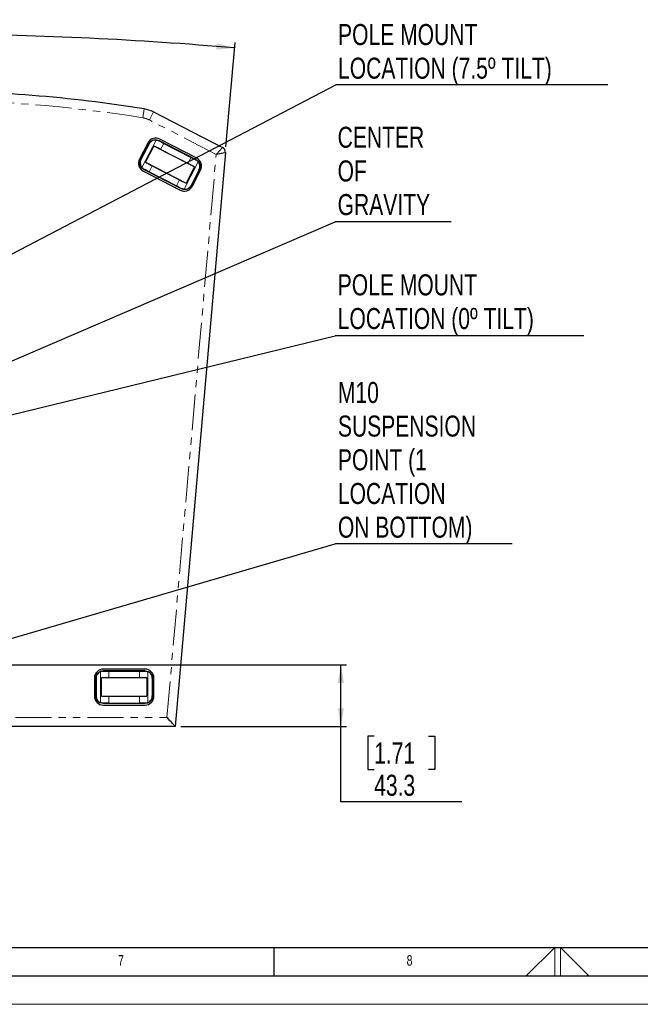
# Model space of a CAD drawing. Header units: millimetres. Extents: x 0 to 841, y 0 to 594.
# Tile 3 of 24: x 331 to 440, y 0 to 174. Entities that reach past the tile are written whole.
import ezdxf

# ---------------------------------------------------------------- set-up
doc = ezdxf.new("R2010")
doc.units = ezdxf.units.MM
doc.linetypes.add('PHANTOM', pattern=[12.7, 6.35, -1.27, 1.27, -1.27, 1.27, -1.27])
doc.layers.add('FORMAT', color=7, linetype='Continuous')
doc.layers.add('SLD-0', color=7, linetype='Continuous')
doc.styles.add('SLDTEXTSTYLE0', font='TXT', dxfattribs={"width": 0.75})
doc.dimstyles.new('SLDDIMSTYLE0', dxfattribs={"dimtxt": 3.704167, "dimasz": 3.2, "dimexe": 0, "dimexo": 0.0625, "dimgap": 0.926042, "dimtad": 0, "dimtih": 1, "dimtoh": 1, "dimdec": 1, "dimlfac": 4, "dimrnd": 1e-09, "dimzin": 12, "dimdsep": 46, "dimtxsty": 'SLDTEXTSTYLE0', "dimsah": 1, "dimcen": 0.09, "dimadec": 0, "dimazin": 3, "dimtfac": 1, "dimtdec": 1, "dimtofl": 0, "dimtmove": 0, "dimatfit": 3, "dimfxl": 1, "dimfrac": 2, "dimtolj": 1, "dimtzin": 12, "dimarcsym": 0})
doc.dimstyles.new('SLDDIMSTYLE1', dxfattribs={"dimtxt": 0.18, "dimasz": 3.2, "dimexe": 0, "dimexo": 0.0625, "dimgap": 0, "dimtad": 0, "dimtih": 1, "dimtoh": 1, "dimdec": 0, "dimrnd": 1e-09, "dimzin": 0, "dimdsep": 46, "dimtxsty": 'Standard', "dimsah": 1, "dimcen": 0.09, "dimadec": 0, "dimazin": 0, "dimtfac": 3.2, "dimtdec": 0, "dimtofl": 0, "dimtmove": 0, "dimatfit": 3, "dimfxl": 1, "dimfrac": 2, "dimtolj": 1, "dimtzin": 0, "dimarcsym": 0})
doc.dimstyles.new('SLDDIMSTYLE3', dxfattribs={"dimtxt": 3.704167, "dimasz": 3.2, "dimexe": 0, "dimexo": 0.0625, "dimgap": 0.926042, "dimtad": 0, "dimtih": 1, "dimtoh": 1, "dimdec": 4, "dimlfac": 4, "dimzin": 12, "dimdsep": 46, "dimtxsty": 'SLDTEXTSTYLE0', "dimsah": 1, "dimcen": 0.09, "dimadec": 0, "dimazin": 3, "dimtfac": 1, "dimtdec": 0, "dimtofl": 0, "dimtmove": 0, "dimatfit": 3, "dimfxl": 1, "dimfrac": 2, "dimtolj": 1, "dimtzin": 12, "dimarcsym": 0})

# ---------------------------------------------------------------- blocks, each defined once
blk = doc.blocks.new('_D_21')
at = {"layer": 'SLD-0', "transparency": 16777216}
for p, q in [((317.36, 59.83), (388.27, 59.83)), ((387.27, 49), (387.27, 59.83)), ((359.05, 49), (388.27, 49)), ((387.27, 35.7), (387.27, 49)), ((393.14, 47.27), (392.01, 47.27)), ((392.01, 47.27), (392.01, 41.39)), ((402.72, 47.27), (403.84, 47.27)), ((403.84, 47.27), (403.84, 41.39)), ((392.01, 41.39), (393.14, 41.39)), ((403.84, 41.39), (402.72, 41.39)), ((408.59, 35.7), (387.27, 35.7))]:
    blk.add_line(p, q, dxfattribs=at)
for points in [[(387.27, 59.83), (386.72, 56.63), (387.82, 56.63)], [(387.27, 49), (387.82, 52.2), (386.72, 52.2)]]:
    blk.add_solid(points, dxfattribs=at)
at = {"layer": 'SLD-0', "transparency": 16777216, "char_height": 3.704, "attachment_point": 1, "style": 'SLDTEXTSTYLE0'}
for s, insert in [('1.71', (393.14, 46.16)), ('43.3', (393.14, 40.47))]:
    blk.add_mtext(s, dxfattribs=dict(at, insert=insert))
blk = doc.blocks.new('_D_22')
at = {"layer": 'SLD-0', "transparency": 16777216}
for p, q in [((258.92, 151.17), (257.31, 169.6)), ((366.99, 151.17), (368.6, 169.6))]:
    blk.add_line(p, q, dxfattribs=at)
for centre, radius, start, end in [((315.16, 170.65), 6.58, 153.4349, 206.5651), ((310.84, 170.65), 6.58, 333.4349, 26.5651), ((312.96, -466.43), 637.46, 90.39355, 95), ((312.96, -466.43), 637.46, 85, 89.5991)]:
    blk.add_arc(centre, radius, start, end, dxfattribs=at)
for points in [[(257.4, 168.6), (260.63, 168.32), (260.54, 169.42)], [(368.52, 168.6), (365.37, 169.42), (365.28, 168.32)]]:
    blk.add_solid(points, dxfattribs=at)
at = {"layer": 'SLD-0', "transparency": 16777216, "insert": (309.27, 172.48), "char_height": 3.704, "attachment_point": 1, "style": 'SLDTEXTSTYLE0'}
blk.add_mtext('10°', dxfattribs=at)
blk = doc.blocks.new('SW_NOTE_0_9')
at = {"layer": 'SLD-0', "color": 0}
blk.add_line((47.96, 0), (0, 0), dxfattribs=at)
at = {"layer": 'SLD-0', "color": 0, "attachment_point": 1, "style": 'SLDTEXTSTYLE0'}
for s, insert, char_height in [('POLE MOUNT', (0.4, 10.73), 3.704), ('LOCATION (7.5º TILT)', (0.4, 4.8), 3.7042)]:
    blk.add_mtext(s, dxfattribs=dict(at, insert=insert, char_height=char_height))
blk = doc.blocks.new('SW_NOTE_0_10')
at = {"layer": 'SLD-0', "color": 0}
blk.add_line((43.86, 0), (0, 0), dxfattribs=at)
at = {"layer": 'SLD-0', "color": 0, "attachment_point": 1, "style": 'SLDTEXTSTYLE0'}
for s, insert, char_height in [('POLE MOUNT', (0.46, 10.82), 3.704), ('LOCATION (0º TILT)', (0.46, 4.88), 3.7042)]:
    blk.add_mtext(s, dxfattribs=dict(at, insert=insert, char_height=char_height))
blk = doc.blocks.new('SW_NOTE_0_11')
at = {"layer": 'SLD-0', "color": 0}
blk.add_line((31.2, 0), (0, 0), dxfattribs=at)
at = {"layer": 'SLD-0', "color": 0, "char_height": 3.704, "attachment_point": 1, "style": 'SLDTEXTSTYLE0'}
for s, insert in [('M10', (0.49, 28.57)), ('SUSPENSION', (0.49, 22.64)), ('POINT (1', (0.49, 16.7)), ('LOCATION', (0.49, 10.76)), ('ON BOTTOM)', (0.49, 4.82))]:
    blk.add_mtext(s, dxfattribs=dict(at, insert=insert))
blk = doc.blocks.new('SW_NOTE_0_12')
at = {"layer": 'SLD-0', "color": 0}
blk.add_line((20.46, 0), (0, 0), dxfattribs=at)
at = {"layer": 'SLD-0', "color": 0, "char_height": 3.704, "attachment_point": 1, "style": 'SLDTEXTSTYLE0'}
for s, insert in [('CENTER', (0.44, 16.76)), ('OF', (0.44, 10.82)), ('GRAVITY', (0.44, 4.89))]:
    blk.add_mtext(s, dxfattribs=dict(at, insert=insert))

msp = doc.modelspace()

# ---------------------------------------------------------------- linework, layer by layer
at = {"color": 8, "linetype": 'PHANTOM', "lineweight": 18}
for p, q in [((352.349158, 156.300257), (352.60062, 157.867714)), ((353.491015, 155.925208), (354.217939, 157.336497)), ((365.281617, 149.852133), (353.491015, 155.925208)), ((352.186058, 147.522181), (354.686536, 152.376747)), ((353.451334, 151.699621), (353.417909, 151.745308)), ((355.151781, 152.299822), (355.205184, 152.226829)), ((356.039145, 151.793674), (355.486746, 150.721217)), ((356.597295, 50.589878), (365.281617, 149.852133)), ((360.296243, 148.243953), (360.848642, 149.31641)), ((351.963523, 148.921683), (352.020127, 148.920997)), ((353.998556, 147.831962), (353.446157, 146.759505)), ((362.108742, 148.553735), (359.608263, 143.699169)), ((361.685534, 148.888946), (361.77597, 148.887851)), ((352.609265, 147.186969), (352.518829, 147.188064)), ((362.331276, 147.154232), (362.274672, 147.154918)), ((358.255654, 144.282241), (358.808053, 145.354699)), ((360.843465, 144.376294), (360.87689, 144.330607)), ((359.143018, 143.776093), (359.089615, 143.849086)), ((344.089471, 57.490157), (344.038836, 57.515466)), ((344.877508, 53.19703), (344.877508, 58.657726)), ((345.326336, 58.802378), (345.407235, 58.761941)), ((346.346971, 58.758741), (346.346971, 57.552378)), ((351.756971, 57.552378), (351.756971, 58.758741)), ((352.696706, 58.761941), (352.777606, 58.802378)), ((353.226434, 58.657726), (353.226434, 53.19703)), ((354.065106, 57.515466), (354.014471, 57.490157)), ((344.038836, 54.33929), (344.089471, 54.3646)), ((346.346971, 54.302378), (346.346971, 53.096016)), ((351.756971, 53.096016), (351.756971, 54.302378)), ((354.014471, 54.3646), (354.065106, 54.33929)), ((345.407235, 53.092816), (345.326336, 53.052378)), ((352.777606, 53.052378), (352.696706, 53.092816)), ((304.462719, 50.589878), (356.597295, 50.589878))]:
    msp.add_line(p, q, dxfattribs=at)
at = {"color": 7, "linetype": 'Continuous', "lineweight": 25}
for p, q in [((354.217939, 157.336497), (366.41884, 151.052086)), ((353.207066, 151.853247), (351.753219, 149.030667)), ((353.417909, 151.745308), (351.963523, 148.921683)), ((353.451334, 151.699621), (352.020127, 148.920997)), ((352.833776, 148.446645), (354.309974, 151.312616)), ((361.461023, 147.62927), (354.309974, 151.312616)), ((361.77597, 148.887851), (355.151781, 152.299822)), ((361.857214, 149.183461), (355.34528, 152.537613)), ((356.039145, 151.793674), (360.848642, 149.31641)), ((360.296243, 148.243953), (355.486746, 150.721217)), ((366.903301, 150.173545), (358.051971, 49.002378)), ((352.833776, 148.446645), (359.984825, 144.7633)), ((353.998556, 147.831962), (358.808053, 145.354699)), ((361.461023, 147.62927), (359.984825, 144.7633)), ((352.437585, 146.892454), (358.94952, 143.538303)), ((359.143018, 143.776093), (352.518829, 147.188064)), ((353.446157, 146.759505), (358.255654, 144.282241)), ((362.274672, 147.154918), (360.843465, 144.376294)), ((362.331276, 147.154232), (360.87689, 144.330607)), ((361.087733, 144.222669), (362.54158, 147.045248)), ((352.714471, 59.102378), (345.389471, 59.102378)), ((343.801971, 57.514878), (343.801971, 54.339878)), ((344.038836, 57.515466), (344.038836, 54.33929)), ((344.089471, 57.490157), (344.089471, 54.3646)), ((345.030014, 54.315474), (345.030014, 57.539283)), ((353.073927, 57.539283), (345.030014, 57.539283)), ((352.777606, 58.802378), (345.326336, 58.802378)), ((346.346971, 58.758741), (351.756971, 58.758741)), ((351.756971, 57.552378), (346.346971, 57.552378)), ((353.073927, 57.539283), (353.073927, 54.315474)), ((354.014471, 57.490157), (354.014471, 54.3646)), ((354.065106, 57.515466), (354.065106, 54.33929)), ((354.301971, 54.339878), (354.301971, 57.514878)), ((345.030014, 54.315474), (353.073927, 54.315474)), ((346.346971, 54.302378), (351.756971, 54.302378)), ((352.777606, 53.052378), (345.326336, 53.052378)), ((345.389471, 52.752378), (352.714471, 52.752378)), ((346.346971, 53.096016), (351.756971, 53.096016)), ((358.051971, 49.002378), (303.884916, 49.002378))]:
    msp.add_line(p, q, dxfattribs=at)
at = {"color": 7, "linetype": 'Continuous', "lineweight": 18}
for p, q in [((419.96681, 5.00001), (425, 10.00001)), ((425, 10.00001), (425, 5.00001)), ((426, 10.00001), (426, 5.00001)), ((431.009993, 5.00001), (426, 10.00001)), ((0.000004, 0.00001), (841.000004, 0.00001))]:
    msp.add_line(p, q, dxfattribs=at)
at = {"color": 7, "linetype": 'Continuous', "lineweight": 25}
for centre, radius, start, end in [((312.95707, -89.245597), 250.27305, 80.88589207, 90), ((351.745253, 152.53589), 5.4, 62.74801918, 80.88589207), ((354.618356, 151.126323), 1.5875, 62.74801918, 152.74801918), ((366.006726, 150.251985), 0.9, 355, 62.74801918), ((353.164509, 148.303744), 1.5875, 152.74801918, 242.74801918), ((361.130291, 147.772171), 1.5875, 332.74801918, 62.74801918), ((359.676443, 144.949592), 1.5875, 270, 332.74801918), ((359.676443, 144.949592), 1.5875, 242.74801918, 270), ((345.389471, 57.514878), 1.5875, 90, 180), ((352.714471, 57.514878), 1.5875, 0, 90), ((345.389471, 54.339878), 1.5875, 180, 270), ((352.714471, 54.339878), 1.5875, 270, 0)]:
    msp.add_arc(centre, radius, start, end, dxfattribs=at)
at = {"color": 8, "linetype": 'PHANTOM', "lineweight": 18}
for centre, radius, start, end in [((312.95707, -89.245597), 248.68555, 80.88589207, 90), ((351.745253, 152.53589), 3.8125, 62.74801918, 80.88589207)]:
    msp.add_arc(centre, radius, start, end, dxfattribs=at)
at = {"color": 7, "linetype": 'Continuous', "lineweight": 25}
for points, knots in [([(353.417909, 151.745308), (353.521601, 151.897064), (353.73738, 152.212863), (354.244656, 152.437142), (354.744712, 152.462112), (355.019646, 152.352501), (355.151781, 152.299822)], [0, 0, 0, 0, 0.2702329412, 0.5623465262, 0.7896618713, 1, 1, 1, 1]), ([(354.686536, 152.376747), (354.549639, 152.37611), (354.280169, 152.374856), (353.911034, 152.215078), (353.624027, 151.98066), (353.50746, 151.79096), (353.451334, 151.699621)], [0, 0, 0, 0, 0.29975874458, 0.59004911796, 0.80261324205, 1, 1, 1, 1]), ([(355.486746, 150.721217), (355.254621, 150.839961), (354.840095, 151.052012), (354.471961, 151.232984), (354.309974, 151.312616)], [0, 0, 0, 0, 0.5599771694, 1, 1, 1, 1]), ([(354.686536, 152.376747), (354.772885, 152.365908), (354.945981, 152.34418), (355.118651, 152.266006), (355.205184, 152.226829)], [0, 0, 0, 0, 0.49885642, 1, 1, 1, 1]), ([(355.205184, 152.226829), (355.356679, 152.147645), (355.627205, 152.006246), (355.913275, 151.858626), (356.039145, 151.793674)], [0, 0, 0, 0, 0.5600025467, 1, 1, 1, 1]), ([(360.848642, 149.31641), (361.009153, 149.233929), (361.29578, 149.086639), (361.566442, 148.949353), (361.685534, 148.888946)], [0, 0, 0, 0, 0.5599971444, 1, 1, 1, 1]), ([(352.518829, 147.188064), (352.367, 147.291776), (352.051096, 147.507563), (351.826524, 148.014747), (351.80133, 148.514741), (351.910879, 148.789599), (351.963523, 148.921683)], [0, 0, 0, 0, 0.2703451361, 0.5624928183, 0.7897530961, 1, 1, 1, 1]), ([(352.020127, 148.920997), (351.969212, 148.792704), (351.862415, 148.523605), (351.884605, 148.123263), (351.996845, 147.780492), (352.122703, 147.608671), (352.186058, 147.522181)], [0, 0, 0, 0, 0.2532384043, 0.5311765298, 0.7640058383, 1, 1, 1, 1]), ([(352.833776, 148.446645), (353.038632, 148.336429), (353.404433, 148.139621), (353.817024, 147.925966), (353.998556, 147.831962)], [0, 0, 0, 0, 0.5600204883, 1, 1, 1, 1]), ([(361.461023, 147.62927), (361.256167, 147.739487), (360.890366, 147.936294), (360.477775, 148.149949), (360.296243, 148.243953)], [0, 0, 0, 0, 0.5600204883, 1, 1, 1, 1]), ([(361.685534, 148.888946), (361.767304, 148.841487), (361.931242, 148.746337), (362.04948, 148.618039), (362.108742, 148.553735)], [0, 0, 0, 0, 0.4987899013, 1, 1, 1, 1]), ([(361.77597, 148.887851), (361.927799, 148.784139), (362.243703, 148.568352), (362.468275, 148.061168), (362.493469, 147.561174), (362.38392, 147.286317), (362.331276, 147.154232)], [0, 0, 0, 0, 0.2703451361, 0.5624928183, 0.7897530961, 1, 1, 1, 1]), ([(362.274672, 147.154918), (362.325587, 147.283211), (362.432384, 147.55231), (362.410194, 147.952652), (362.297954, 148.295423), (362.172096, 148.467244), (362.108742, 148.553735)], [0, 0, 0, 0, 0.2532384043, 0.5311765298, 0.7640058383, 1, 1, 1, 1]), ([(352.609265, 147.186969), (352.527495, 147.234429), (352.363557, 147.329578), (352.245319, 147.457876), (352.186058, 147.522181)], [0, 0, 0, 0, 0.4987899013, 1, 1, 1, 1]), ([(353.446157, 146.759505), (353.285647, 146.841986), (352.999019, 146.989276), (352.728357, 147.126563), (352.609265, 147.186969)], [0, 0, 0, 0, 0.5599971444, 1, 1, 1, 1]), ([(359.089615, 143.849086), (358.93812, 143.92827), (358.667595, 144.069669), (358.381524, 144.217289), (358.255654, 144.282241)], [0, 0, 0, 0, 0.5600025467, 1, 1, 1, 1]), ([(358.808053, 145.354699), (359.040178, 145.235954), (359.454704, 145.023903), (359.822838, 144.842931), (359.984825, 144.7633)], [0, 0, 0, 0, 0.5599771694, 1, 1, 1, 1]), ([(360.87689, 144.330607), (360.773198, 144.178851), (360.557419, 143.863052), (360.050143, 143.638774), (359.550087, 143.613804), (359.275153, 143.723414), (359.143018, 143.776093)], [0, 0, 0, 0, 0.2702329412, 0.5623465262, 0.7896618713, 1, 1, 1, 1]), ([(359.608263, 143.699169), (359.74516, 143.699805), (360.01463, 143.701059), (360.383766, 143.860837), (360.670772, 144.095255), (360.787339, 144.284955), (360.843465, 144.376294)], [0, 0, 0, 0, 0.29975874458, 0.59004911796, 0.80261324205, 1, 1, 1, 1]), ([(359.608263, 143.699169), (359.521914, 143.710007), (359.348818, 143.731735), (359.176148, 143.80991), (359.089615, 143.849086)], [0, 0, 0, 0, 0.49885642, 1, 1, 1, 1]), ([(344.038836, 57.515466), (344.061528, 57.697859), (344.108751, 58.077411), (344.457021, 58.509079), (344.890138, 58.760255), (345.184746, 58.788705), (345.326336, 58.802378)], [0, 0, 0, 0, 0.2702329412, 0.5623465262, 0.7896618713, 1, 1, 1, 1]), ([(344.877508, 58.657726), (344.756098, 58.594475), (344.517113, 58.469969), (344.262114, 58.158897), (344.114306, 57.819077), (344.097542, 57.597057), (344.089471, 57.490157)], [0, 0, 0, 0, 0.2997587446, 0.590049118, 0.8026132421, 1, 1, 1, 1]), ([(344.877508, 58.657726), (344.959236, 58.687631), (345.123067, 58.747576), (345.312368, 58.757145), (345.407235, 58.761941)], [0, 0, 0, 0, 0.49885642, 1, 1, 1, 1]), ([(346.346971, 57.552378), (346.086238, 57.551651), (345.620624, 57.550351), (345.210485, 57.542665), (345.030014, 57.539283)], [0, 0, 0, 0, 0.5599771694, 1, 1, 1, 1]), ([(345.407235, 58.761941), (345.578173, 58.760917), (345.883418, 58.759087), (346.20533, 58.758847), (346.346971, 58.758741)], [0, 0, 0, 0, 0.5600025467, 1, 1, 1, 1]), ([(351.756971, 58.758741), (351.937434, 58.758913), (352.259691, 58.759221), (352.563173, 58.76111), (352.696706, 58.761941)], [0, 0, 0, 0, 0.55999714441, 1, 1, 1, 1]), ([(353.073927, 57.539283), (352.841342, 57.543461), (352.426025, 57.550921), (351.961397, 57.551933), (351.756971, 57.552378)], [0, 0, 0, 0, 0.5600204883, 1, 1, 1, 1]), ([(352.696706, 58.761941), (352.791132, 58.757192), (352.980443, 58.747672), (353.144304, 58.687757), (353.226434, 58.657726)], [0, 0, 0, 0, 0.4987899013, 1, 1, 1, 1]), ([(352.777606, 58.802378), (352.960073, 58.779702), (353.339721, 58.732521), (353.771608, 58.384466), (354.022955, 57.951507), (354.051425, 57.656996), (354.065106, 57.515466)], [0, 0, 0, 0, 0.2703451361, 0.5624928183, 0.7897530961, 1, 1, 1, 1]), ([(354.014471, 57.490157), (354.000989, 57.627524), (353.972709, 57.915656), (353.769664, 58.2614), (353.512926, 58.514729), (353.32236, 58.609846), (353.226434, 58.657726)], [0, 0, 0, 0, 0.2532384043, 0.5311765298, 0.7640058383, 1, 1, 1, 1]), ([(345.326336, 53.052378), (345.143869, 53.075054), (344.76422, 53.122236), (344.332334, 53.47029), (344.080987, 53.90325), (344.052517, 54.197761), (344.038836, 54.33929)], [0, 0, 0, 0, 0.2703451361, 0.5624928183, 0.7897530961, 1, 1, 1, 1]), ([(344.089471, 54.3646), (344.102953, 54.227233), (344.131233, 53.9391), (344.334278, 53.593357), (344.591016, 53.340028), (344.781582, 53.24491), (344.877508, 53.19703)], [0, 0, 0, 0, 0.25323840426, 0.53117652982, 0.76400583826, 1, 1, 1, 1]), ([(345.030014, 54.315474), (345.2626, 54.311296), (345.677917, 54.303835), (346.142544, 54.302824), (346.346971, 54.302378)], [0, 0, 0, 0, 0.5600204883, 1, 1, 1, 1]), ([(351.756971, 54.302378), (352.017704, 54.303106), (352.483317, 54.304405), (352.893457, 54.312091), (353.073927, 54.315474)], [0, 0, 0, 0, 0.5599771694, 1, 1, 1, 1]), ([(354.065106, 54.33929), (354.042413, 54.156898), (353.995191, 53.777345), (353.646921, 53.345678), (353.213804, 53.094501), (352.919196, 53.066051), (352.777606, 53.052378)], [0, 0, 0, 0, 0.2702329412, 0.56234652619, 0.78966187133, 1, 1, 1, 1]), ([(353.226434, 53.19703), (353.347844, 53.260282), (353.586828, 53.384788), (353.841827, 53.69586), (353.989636, 54.03568), (354.006399, 54.2577), (354.014471, 54.3646)], [0, 0, 0, 0, 0.2997587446, 0.590049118, 0.8026132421, 1, 1, 1, 1]), ([(345.407235, 53.092816), (345.312809, 53.097564), (345.123499, 53.107084), (344.959637, 53.167), (344.877508, 53.19703)], [0, 0, 0, 0, 0.4987899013, 1, 1, 1, 1]), ([(346.346971, 53.096016), (346.166508, 53.095844), (345.844251, 53.095536), (345.540768, 53.093647), (345.407235, 53.092816)], [0, 0, 0, 0, 0.5599971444, 1, 1, 1, 1]), ([(352.696706, 53.092816), (352.525769, 53.09384), (352.220524, 53.095669), (351.898611, 53.09591), (351.756971, 53.096016)], [0, 0, 0, 0, 0.56000254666, 1, 1, 1, 1]), ([(353.226434, 53.19703), (353.144706, 53.167126), (352.980874, 53.10718), (352.791573, 53.097611), (352.696706, 53.092816)], [0, 0, 0, 0, 0.49885642, 1, 1, 1, 1]), ([(358.051971, 49.002378), (358.051971, 49.002378), (358.044351, 49.010694), (358.01102, 49.047068), (357.985281, 49.075158), (357.91439, 49.152521), (357.869222, 49.201813), (357.760482, 49.320483), (357.696917, 49.389852), (357.554895, 49.544841), (357.476471, 49.630426), (357.310145, 49.811939), (357.222287, 49.90782), (357.04322, 50.103236), (356.952049, 50.202733), (356.771936, 50.399291), (356.683013, 50.496334), (356.597295, 50.589878)], [0, 0, 0, 0, 0.125, 0.125, 0.25, 0.25, 0.375, 0.375, 0.5, 0.5, 0.625, 0.625, 0.75, 0.75, 0.875, 0.875, 1, 1, 1, 1])]:
    msp.add_open_spline(points, degree=3, knots=knots, dxfattribs=at)
at = {"color": 8, "linetype": 'PHANTOM', "lineweight": 18}
for points, knots in [([(366.41884, 151.052086), (366.41884, 151.052086), (366.389241, 151.020855), (366.275307, 150.900636), (366.191016, 150.811696), (365.980494, 150.58956), (365.854344, 150.456452), (365.579283, 150.166218), (365.430506, 150.009235), (365.281617, 149.852133)], [0, 0, 0, 0, 0.25, 0.25, 0.5, 0.5, 0.75, 0.75, 1, 1, 1, 1]), ([(366.903301, 150.173545), (366.903084, 150.173501), (366.902649, 150.173413), (366.899128, 150.172708), (366.893493, 150.171583), (366.88553, 150.169999), (366.875288, 150.167967), (366.862752, 150.165485), (366.847926, 150.162552), (366.830816, 150.159168), (366.811427, 150.155333), (366.75914, 150.144981), (366.647201, 150.122686), (366.440859, 150.081963), (366.18214, 150.030424), (365.96393, 149.987442), (365.805917, 149.955996), (365.724747, 149.939792), (365.631404, 149.921238), (365.525724, 149.900328), (365.40776, 149.877077), (365.324917, 149.860695), (365.281617, 149.852133)], [0, 0, 0, 0, 0.0232757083, 0.0466108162, 0.0700080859, 0.0934702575, 0.1170000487, 0.1406001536, 0.1642732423, 0.1880219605, 0.2118489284, 0.2357567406, 0.3612776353, 0.4935428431, 0.6172214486, 0.7554241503, 0.784893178, 0.8188796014, 0.8573836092, 0.9004051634, 0.9479440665, 1, 1, 1, 1])]:
    msp.add_open_spline(points, degree=3, knots=knots, dxfattribs=at)
at = {"layer": 'FORMAT'}
for p, q in [((20.000004, 10.00001), (831.000004, 10.00001)), ((375.500004, 5.00001), (375.500004, 10.00001)), ((15.000004, 5.00001), (836.000004, 5.00001))]:
    msp.add_line(p, q, dxfattribs=at)

# ---------------------------------------------------------------- block references
at = {"layer": 'SLD-0'}
for name, p in [('SW_NOTE_0_9', (386.372812, 162.101219)), ('SW_NOTE_0_12', (386.256126, 137.959296)), ('SW_NOTE_0_10', (386.256126, 117.877181)), ('SW_NOTE_0_11', (386.256126, 81.157363))]:
    msp.add_blockref(name, p, dxfattribs=at)

# ---------------------------------------------------------------- texts
at = {"layer": 'FORMAT', "char_height": 1.852083, "attachment_point": 1, "style": 'SLDTEXTSTYLE0'}
for s, insert in [('8', (398.865552, 8.668031)), ('7', (347.966453, 8.668031))]:
    msp.add_mtext(s, dxfattribs=dict(at, insert=insert))

# ---------------------------------------------------------------- dimensions: what is measured, and where the dimension line sits
at = {"layer": 'SLD-0'}
dim = msp.add_angular_dim_2l(base=(308.578524, 170.651892), line1=((265.008161, 81.623849), (259.010839, 150.173545)), line2=((366.903301, 150.173545), (358.051971, 49.002378)), text='(<>)', dimstyle='SLDDIMSTYLE3', dxfattribs=at)
dim.commit()
dim.dimension.update_dxf_attribs({"geometry": '_D_22', "text_midpoint": (312.99796, 171.027453), "dimtype": 162})
dim = msp.add_linear_dim(base=(387.269556, 59.829878), p1=(358.051971, 49.002378), p2=(316.36082, 59.829878), angle=90, dimstyle='SLDDIMSTYLE0', dxfattribs=at)
dim.commit()
dim.dimension.update_dxf_attribs({"geometry": '_D_21', "text_midpoint": (387.269556, 41.86104), "dimtype": 160})

# ---------------------------------------------------------------- leaders
for points in [[(316.898051, 125.889628), (386.372812, 162.101219)], [(320.052735, 109.463566), (386.256126, 137.959296)], [(316.6319, 100.910052), (386.256126, 117.877181)], [(315.639565, 60.554911), (386.256126, 81.157363)]]:
    msp.add_leader(points, dimstyle='SLDDIMSTYLE1', dxfattribs=at)

doc.saveas('drawing.dxf')
